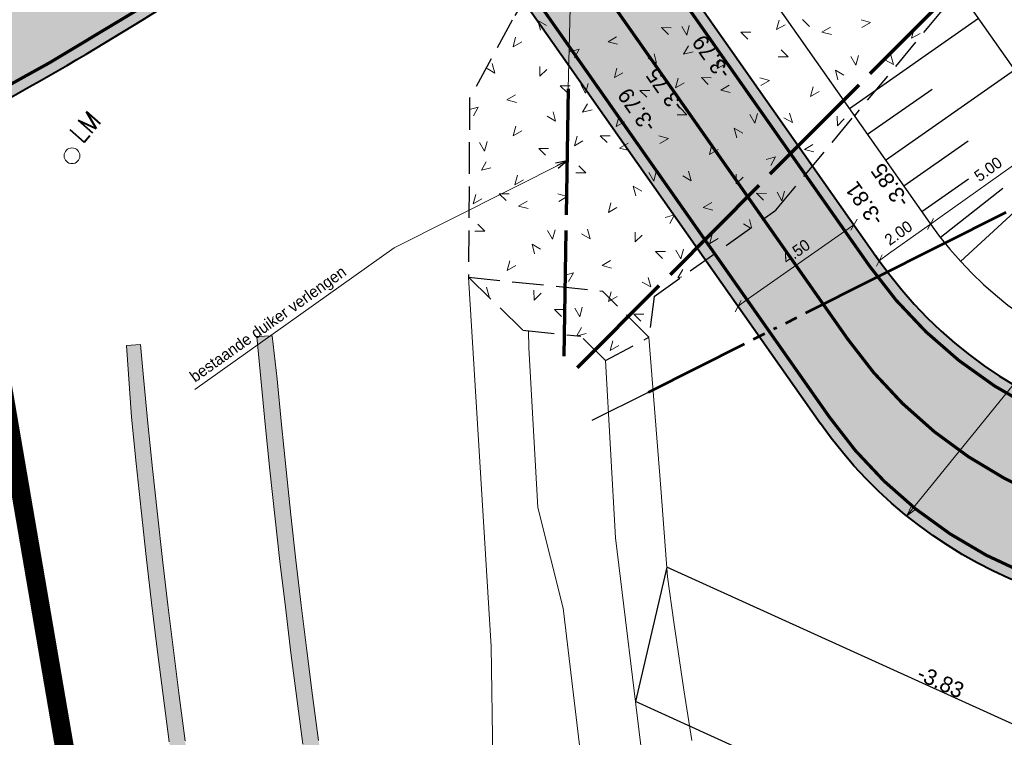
# Model space of a CAD drawing. Header units: metres. Extents: x 148316 to 148653, y 486436 to 486744.
# Tile 12 of 110: x 148400 to 148431, y 486532 to 486554. Entities that reach past the tile are written whole.
import ezdxf
from ezdxf.enums import TextEntityAlignment as Align

# ---------------------------------------------------------------- set-up
doc = ezdxf.new("R2010")
doc.units = ezdxf.units.M
doc.header["$MEASUREMENT"] = 0
for name, pattern in [('1-1 (0.10)', [2, 1, -1]), ('125', [0.6, 0.4, -0.2]), ('assen', [2.5, 2, -0.5]), ('DGN Style 3', [1.4, 1, -0.4]), ('drainage125', [9.25, 7.12, -0.32, 0.4, -0.32, 0.05, -0.32, 0.4, -0.32]), ('rwa', [4.5, 4, -0.5])]:
    doc.linetypes.add(name, pattern=pattern)
doc.layers.get('Defpoints').update_dxf_attribs({"color": 253, "lineweight": 13})
for name, color, linetype, lineweight in [('BWR-alg-assenplan', 92, 'assen', 30), ('BWR-nieuw-belijning-1-1 streep dik 100', 51, '1-1 (0.10)', 0), ('BWR-nieuw-belijning-kantstreep dik 100', 51, 'Continuous', 0), ('BWR-nieuw-drain ø 125', 60, 'Continuous', 53), ('BWR-nieuw-raster-grondwerk 20%', 254, 'Continuous', 30), ('BWR-nieuw-riool-rwa beton ø 600', 5, 'rwa', 70), ('BWR-rev-riool-kolkleiding pvc ø 125', 151, '125', 30), ('TOP-L-duiker', 7, 'Continuous', 0), ('TOP-L-topo objecten punt', 7, 'Continuous', 0), ('TOP-L-topo objecten vlak', 7, 'Continuous', 0), ('WVB-alg-werkgrens', 6, 'Continuous', 53), ('WVB-dim-terr-maatvoering 018', 7, 'Continuous', 13), ('WVB-pen-dik 025', 1, 'Continuous', 30), ('WVB-pen-dik 035', 1, 'Continuous', 40), ('WVB-raster-20%', 254, 'Continuous', 30), ('WVB-raster-80%', 252, 'Continuous', 30), ('WVB-tekst-dik 025', 1, 'Continuous', 30)]:
    doc.layers.add(name, color=color, linetype=linetype, lineweight=lineweight)
doc.styles.add('1 200   0.18', font='WORKING.shx', dxfattribs={"height": 0.36})
doc.styles.add('1 200   0.25', font='WORKING.shx', dxfattribs={"height": 0.5})
doc.styles.add('Style-STANDARD', font='STANDARD.shx')
doc.dimstyles.new('TER 1 200', dxfattribs={"dimtxt": 0.36, "dimasz": 0.36, "dimexe": 0.18, "dimexo": 0.0625, "dimgap": 0.18, "dimtad": 1, "dimzin": 0, "dimdsep": 46, "dimtxsty": '1 200   0.18', "dimblk": 'TerminatorOpen_0.5', "dimcen": 0, "dimse1": 1, "dimse2": 1, "dimclrd": 256, "dimclre": 256, "dimclrt": 7, "dimazin": 0, "dimtfac": 1, "dimtdec": 0, "dimtmove": 1, "dimatfit": 1, "dimldrblk": 'TerminatorOpen_0.5', "dimfxl": 0.18, "dimfxlon": 1, "dimfrac": 2, "dimtolj": 1, "dimtzin": 0, "dimlwd": -1, "dimlwe": -1, "dimarcsym": 0})

# ---------------------------------------------------------------- blocks, each defined once
blk = doc.blocks.new('16')
at = {"layer": 'TOP-L-topo objecten punt', "color": 7, "linetype": 'Continuous', "lineweight": 0}
blk.add_circle((0, 0), 0.25, dxfattribs=at)
at = {"layer": 'TOP-L-topo objecten punt', "color": 7, "linetype": 'Continuous', "lineweight": 0, "style": 'Style-STANDARD'}
blk.add_text('LM', height=0.6, dxfattribs=at).set_placement((0.483, 0))
blk = doc.blocks.new('TerminatorOpen_0.5')
at = {"color": 0, "linetype": 'ByBlock', "lineweight": -2}
for q in [(-1, 0.25), (-1, 0), (-1, -0.25)]:
    blk.add_line((0, 0), q, dxfattribs=at)
blk = doc.blocks.new('*D20')
at = {"layer": 'Defpoints', "color": 0, "lineweight": 40, "transparency": 16777216}
for p in [(148420.278, 486564.916), (148423.107, 486553.254)]:
    blk.add_point(p, dxfattribs=at)
at = {"layer": 'WVB-dim-terr-maatvoering 018', "transparency": 16777216}
blk.add_line((148420.933, 486562.217), (148420.363, 486564.566), dxfattribs=at)
at = {"layer": 'WVB-dim-terr-maatvoering 018', "transparency": 16777216, "xscale": 0.36, "yscale": 0.36, "zscale": 0.36, "rotation": 103.6354949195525}
blk.add_blockref('TerminatorOpen_0.5', (148420.278, 486564.916), dxfattribs=at)
at = {"layer": 'WVB-dim-terr-maatvoering 018', "color": 7, "transparency": 16777216, "insert": (148421.04, 486563.302), "char_height": 0.36, "attachment_point": 5, "rotation": 283.6355, "style": '1 200   0.18'}
blk.add_mtext('\\A1;\\C7;R12.00', dxfattribs=at)
blk = doc.blocks.new('*D33')
at = {"layer": 'Defpoints', "color": 0, "lineweight": 40, "transparency": 16777216}
for p in [(148436.699, 486560.729), (148426.85, 486549.416)]:
    blk.add_point(p, dxfattribs=at)
at = {"layer": 'WVB-dim-terr-maatvoering 018', "transparency": 16777216}
blk.add_line((148433.681, 486557.262), (148436.463, 486560.458), dxfattribs=at)
at = {"layer": 'WVB-dim-terr-maatvoering 018', "transparency": 16777216, "xscale": 0.36, "yscale": 0.36, "zscale": 0.36, "rotation": 48.95688364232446}
blk.add_blockref('TerminatorOpen_0.5', (148436.699, 486560.729), dxfattribs=at)
at = {"layer": 'WVB-dim-terr-maatvoering 018', "color": 7, "transparency": 16777216, "insert": (148434.628, 486557.802), "char_height": 0.36, "attachment_point": 5, "rotation": 228.9569, "style": '1 200   0.18'}
blk.add_mtext('\\A1;\\C7;R15.00', dxfattribs=at)
blk = doc.blocks.new('_Oblique_0.5')
at = {"color": 0, "linetype": 'ByBlock', "lineweight": -2}
for p, q in [((0, 0), (-1, 0)), ((0.5, 0.25), (-0.5, -0.25))]:
    blk.add_line(p, q, dxfattribs=at)
blk = doc.blocks.new('*D38')
at = {"layer": 'Defpoints', "color": 0, "lineweight": 40, "transparency": 16777216}
for p in [(148426.112, 486547.938), (148426.884, 486546.838), (148423.201, 486544.253)]:
    blk.add_point(p, dxfattribs=at)
at = {"layer": 'WVB-dim-terr-maatvoering 018', "transparency": 16777216}
blk.add_line((148422.724, 486545.559), (148425.817, 486547.731), dxfattribs=at)
at = {"layer": 'WVB-dim-terr-maatvoering 018', "transparency": 16777216, "xscale": 0.36, "yscale": 0.36, "zscale": 0.36}
for p, rotation in [((148426.112, 486547.938), 35.06699253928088), ((148422.429, 486545.352), 215.0669925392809)]:
    blk.add_blockref('_Oblique_0.5', p, dxfattribs=dict(at, rotation=rotation))
at = {"layer": 'WVB-dim-terr-maatvoering 018', "color": 7, "transparency": 16777216, "insert": (148424.271, 486547.085), "char_height": 0.36, "attachment_point": 5, "rotation": 35.067, "style": '1 200   0.18'}
blk.add_mtext('\\A1;\\C7;4.50', dxfattribs=at)
blk = doc.blocks.new('*D75')
at = {"layer": 'Defpoints', "color": 0, "lineweight": 40, "transparency": 16777216}
for p in [(148428.087, 486548.606), (148428.546, 486547.96), (148426.45, 486547.457)]:
    blk.add_point(p, dxfattribs=at)
at = {"layer": 'WVB-dim-terr-maatvoering 018', "transparency": 16777216}
for p, q in [((148428.442, 486548.107), (148428.651, 486547.813)), ((148427.21, 486547.009), (148428.253, 486547.751)), ((148426.813, 486546.947), (148427.021, 486546.654))]:
    blk.add_line(p, q, dxfattribs=at)
at = {"layer": 'WVB-dim-terr-maatvoering 018', "transparency": 16777216, "xscale": 0.36, "yscale": 0.36, "zscale": 0.36}
for p, rotation in [((148428.546, 486547.96), 35.44070355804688), ((148426.917, 486546.8), 215.4407035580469)]:
    blk.add_blockref('_Oblique_0.5', p, dxfattribs=dict(at, rotation=rotation))
at = {"layer": 'WVB-dim-terr-maatvoering 018', "color": 7, "transparency": 16777216, "insert": (148427.523, 486547.674), "char_height": 0.36, "attachment_point": 5, "rotation": 35.4407, "style": '1 200   0.18'}
blk.add_mtext('\\A1;\\C7;2.00', dxfattribs=at)
blk = doc.blocks.new('*D66')
at = {"layer": 'Defpoints', "color": 0, "lineweight": 40, "transparency": 16777216}
for p in [(148431.926, 486551.829), (148432.617, 486550.857), (148428.087, 486548.606)]:
    blk.add_point(p, dxfattribs=at)
at = {"layer": 'WVB-dim-terr-maatvoering 018', "transparency": 16777216}
for p, q in [((148432.513, 486551.004), (148432.721, 486550.711)), ((148428.84, 486548.169), (148432.324, 486550.649)), ((148428.442, 486548.107), (148428.651, 486547.813))]:
    blk.add_line(p, q, dxfattribs=at)
at = {"layer": 'WVB-dim-terr-maatvoering 018', "transparency": 16777216, "xscale": 0.36, "yscale": 0.36, "zscale": 0.36}
for p, rotation in [((148432.617, 486550.857), 35.44070355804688), ((148428.546, 486547.96), 215.4407035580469)]:
    blk.add_blockref('_Oblique_0.5', p, dxfattribs=dict(at, rotation=rotation))
at = {"layer": 'WVB-dim-terr-maatvoering 018', "color": 7, "transparency": 16777216, "insert": (148430.373, 486549.702), "char_height": 0.36, "attachment_point": 5, "rotation": 35.4407, "style": '1 200   0.18'}
blk.add_mtext('\\A1;\\C7;5.00', dxfattribs=at)
blk = doc.blocks.new('*D77')
at = {"layer": 'Defpoints', "color": 0, "lineweight": 40, "transparency": 16777216}
for p in [(148454.413, 486556.089), (148411.613, 486530.24)]:
    blk.add_point(p, dxfattribs=at)
at = {"layer": 'WVB-dim-terr-maatvoering 018', "transparency": 16777216}
blk.add_line((148451.901, 486554.572), (148454.105, 486555.903), dxfattribs=at)
at = {"layer": 'WVB-dim-terr-maatvoering 018', "transparency": 16777216, "xscale": 0.36, "yscale": 0.36, "zscale": 0.36, "rotation": 31.12999339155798}
blk.add_blockref('TerminatorOpen_0.5', (148454.413, 486556.089), dxfattribs=at)
at = {"layer": 'WVB-dim-terr-maatvoering 018', "color": 7, "transparency": 16777216, "insert": (148452.662, 486555.452), "char_height": 0.36, "attachment_point": 5, "rotation": 31.13, "style": '1 200   0.18'}
blk.add_mtext('\\A1;\\C7;R50.00', dxfattribs=at)
blk = doc.blocks.new('*D103')
at = {"layer": 'Defpoints', "color": 0, "lineweight": 40, "transparency": 16777216}
for p in [(148436.916, 486549.952), (148427.788, 486538.686)]:
    blk.add_point(p, dxfattribs=at)
at = {"layer": 'WVB-dim-terr-maatvoering 018', "transparency": 16777216}
blk.add_line((148432.919, 486545.019), (148428.015, 486538.965), dxfattribs=at)
at = {"layer": 'WVB-dim-terr-maatvoering 018', "transparency": 16777216, "xscale": 0.36, "yscale": 0.36, "zscale": 0.36, "rotation": 230.9869110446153}
blk.add_blockref('TerminatorOpen_0.5', (148427.788, 486538.686), dxfattribs=at)
at = {"layer": 'WVB-dim-terr-maatvoering 018', "color": 7, "transparency": 16777216, "insert": (148431.985, 486544.439), "char_height": 0.36, "attachment_point": 5, "rotation": 50.9869, "style": '1 200   0.18'}
blk.add_mtext('\\A1;\\C7;R14.50', dxfattribs=at)

msp = doc.modelspace()

# ---------------------------------------------------------------- hatches: boundary and pattern name
at = {"layer": 'WVB-raster-20%', "linetype": 'Continuous'}
msp.add_hatch(color=256, dxfattribs=at).paths.add_polyline_path([(148457.906, 486592.827, 0.021073), (148456.903, 486592.058), (148452.048, 486587.999, 0.139792), (148447.425, 486581.193), (148424.83, 486565.13, 0.191737), (148416.196, 486563.065), (148412.047, 486560.142), (148407.147, 486556.806), (148406.971, 486556.686, -0.027007), (148397.522, 486551.001, -0.016184), (148394.616, 486549.578), (148394.095, 486549.343), (148392.268, 486552.917), (148393.685, 486553.573, 0.015285), (148396.2, 486554.83, 0.017834), (148402.241, 486558.366, 0.008095), (148404.896, 486560.112), (148409.743, 486563.424), (148408.026, 486565.87, -0.047885), (148394.071, 486557.936), (148393.302, 486557.591, 0.043594), (148371.076, 486545.205), (148373.465, 486546.983), (148374.321, 486547.647), (148375.169, 486548.323), (148376.007, 486549.011), (148376.836, 486549.709), (148377.655, 486550.419), (148378.465, 486551.139), (148379.264, 486551.87), (148380.094, 486552.651), (148380.913, 486553.443), (148381.721, 486554.247), (148382.518, 486555.062), (148383.302, 486555.889), (148384.075, 486556.726), (148384.836, 486557.574), (148385.483, 486558.248, -0.009902), (148390.823, 486560.851, 0.045028), (148403.275, 486568.042), (148408.788, 486571.925, 0.006632), (148409.11, 486572.158), (148409.11, 486572.158), (148409.11, 486572.158, 0.202715), (148415.022, 486582.235, -0.048395), (148415.718, 486585.246), (148417.412, 486582.847), (148417.789, 486583.069), (148423.126, 486586.637), (148426.536, 486588.971), (148429.464, 486590.008), (148433.363, 486591.389), (148433.991, 486591.612), (148434.254, 486591.713), (148434.511, 486591.83), (148434.761, 486591.961), (148435.002, 486592.105), (148435.197, 486592.236), (148438.974, 486594.902, 0.1587), (148446.075, 486597.09), (148465, 486610.421, 0.049781), (148480.023, 486623.416), (148480.64, 486624.068), (148495.611, 486634.642), (148482.637, 486620.941, -0.049781), (148467.073, 486607.478), (148451.278, 486596.351), (148444.737, 486591.744, 0.414213), (148444.496, 486590.351), (148444.916, 486589.754, 0.413982), (148446.309, 486589.512), (148437.641, 486583.411, 1.178334), (148425.534, 486574.897), (148418.657, 486570.064), (148417.427, 486569.129, 0.219668), (148417.276, 486569.953), (148416.7, 486570.771, 0.414214), (148415.306, 486571.012), (148411.699, 486568.471), (148413.422, 486566.015), (148414.885, 486567.046), (148417.076, 486564.021), (148428.229, 486571.946), (148429.434, 486572.794, 0.427631), (148438.302, 486579.037), (148455.433, 486591.091), (148457.567, 486592.589)])
h = msp.add_hatch(color=256, dxfattribs=at)
h.paths.add_polyline_path([(148485.248, 486494.021), (148490.587, 486497.821, 0.030294), (148474.48, 486523.909), (148466.48, 486535.266, -0.024922), (148463.817, 486539.477), (148455.152, 486554.824, 0.02492), (148452.49, 486559.034), (148447.955, 486565.488, -0.226941), (148446.256, 486575.707, 0.040806), (148446.774, 486578.262, -0.05017), (148447.425, 486581.193), (148424.83, 486565.13, -0.034377), (148426.441, 486564.782, 0.037758), (148428.803, 486564.288, -0.200125), (148438.79, 486558.496), (148443.102, 486552.391, 0.024922), (148446.17, 486548.467), (148449.667, 486544.426), (148443.713, 486541.953, -0.35161), (148426.884, 486546.838), (148415.726, 486562.733), (148412.047, 486560.142), (148425.048, 486541.621, 0.352097), (148442.501, 486536.571), (148445.29, 486537.735, -0.351633), (148459.723, 486533.572), (148469.166, 486520.165, -0.031129)])
h.paths.add_polyline_path([(148441.898, 486567.124), (148450.11, 486555.467, -0.024922), (148450.908, 486554.203), (148453.036, 486550.436, -0.904988), (148451.409, 486549.29), (148448.577, 486552.562, -0.024922), (148447.657, 486553.739), (148439.445, 486565.396, -0.422856), (148439.711, 486566.806, 0.014709), (148440.481, 486567.348, -0.422856)], flags=16)
at = {"layer": 'WVB-raster-80%', "lineweight": 0}
for points in [[(148429.847, 486454.591), (148430.293, 486454.908), (148429.765, 486456.184), (148429.164, 486457.657), (148428.57, 486459.133), (148427.983, 486460.612), (148427.403, 486462.093), (148426.831, 486463.577), (148426.265, 486465.064), (148425.707, 486466.554), (148425.156, 486468.047), (148424.613, 486469.542), (148424.076, 486471.04), (148423.547, 486472.54), (148423.025, 486474.043), (148422.51, 486475.548), (148422.003, 486477.056), (148421.503, 486478.566), (148421.01, 486480.079), (148420.525, 486481.594), (148420.047, 486483.111), (148419.576, 486484.631), (148419.112, 486486.153), (148418.656, 486487.677), (148418.207, 486489.203), (148417.766, 486490.732), (148417.332, 486492.262), (148416.906, 486493.795), (148416.487, 486495.33), (148416.075, 486496.867), (148415.671, 486498.405), (148415.274, 486499.946), (148414.884, 486501.488), (148414.502, 486503.033), (148414.128, 486504.579), (148413.798, 486505.985), (148413.476, 486507.393), (148413.161, 486508.803), (148412.853, 486510.214), (148412.552, 486511.626), (148412.259, 486513.041), (148411.973, 486514.456), (148411.694, 486515.874), (148411.422, 486517.292), (148411.158, 486518.712), (148410.901, 486520.133), (148410.651, 486521.556), (148410.409, 486522.98), (148410.174, 486524.405), (148409.947, 486525.831), (148409.726, 486527.259), (148409.513, 486528.687), (148409.308, 486530.117), (148409.11, 486531.547), (148408.919, 486532.979), (148408.735, 486534.412), (148408.559, 486535.845), (148408.39, 486537.28), (148408.229, 486538.715), (148408.075, 486540.151), (148407.928, 486541.588), (148407.789, 486543.026), (148407.634, 486544.408), (148407.151, 486544.383), (148407.151, 486544.376), (148407.273, 486543.053), (148407.414, 486541.597), (148407.563, 486540.143), (148407.719, 486538.69), (148407.882, 486537.237), (148408.053, 486535.785), (148408.232, 486534.334), (148408.417, 486532.884), (148408.61, 486531.435), (148408.81, 486529.987), (148409.018, 486528.54), (148409.233, 486527.094), (148409.455, 486525.649), (148409.685, 486524.205), (148409.922, 486522.762), (148410.166, 486521.321), (148410.417, 486519.881), (148410.676, 486518.442), (148410.942, 486517.004), (148411.216, 486515.568), (148411.496, 486514.134), (148411.784, 486512.7), (148412.079, 486511.269), (148412.382, 486509.838), (148412.692, 486508.41), (148413.008, 486506.982), (148413.333, 486505.557), (148413.664, 486504.133), (148414.04, 486502.591), (148414.424, 486501.051), (148414.815, 486499.514), (148415.214, 486497.977), (148415.619, 486496.443), (148416.032, 486494.911), (148416.453, 486493.381), (148416.881, 486491.853), (148417.316, 486490.326), (148417.758, 486488.802), (148418.208, 486487.281), (148418.665, 486485.761), (148419.129, 486484.243), (148419.6, 486482.728), (148420.079, 486481.215), (148420.565, 486479.704), (148421.058, 486478.196), (148421.559, 486476.69), (148422.066, 486475.186), (148422.581, 486473.685), (148423.103, 486472.187), (148423.632, 486470.691), (148424.168, 486469.197), (148424.712, 486467.706), (148425.262, 486466.218), (148425.82, 486464.732), (148426.385, 486463.249), (148426.957, 486461.769), (148427.536, 486460.291), (148428.122, 486458.816), (148428.715, 486457.344), (148429.315, 486455.875)], [(148426.349, 486452.101), (148426.813, 486452.432), (148426.65, 486452.82), (148426.038, 486454.295), (148425.432, 486455.773), (148424.835, 486457.254), (148424.244, 486458.738), (148423.66, 486460.224), (148423.084, 486461.714), (148422.514, 486463.206), (148421.952, 486464.701), (148421.397, 486466.198), (148420.849, 486467.698), (148420.309, 486469.201), (148419.775, 486470.707), (148419.249, 486472.215), (148418.731, 486473.725), (148418.219, 486475.238), (148417.715, 486476.753), (148417.218, 486478.271), (148416.728, 486479.791), (148416.246, 486481.314), (148415.771, 486482.838), (148415.303, 486484.365), (148414.843, 486485.895), (148414.39, 486487.426), (148413.944, 486488.96), (148413.506, 486490.495), (148413.075, 486492.033), (148412.652, 486493.573), (148412.236, 486495.115), (148411.827, 486496.659), (148411.426, 486498.205), (148411.032, 486499.753), (148410.646, 486501.302), (148410.267, 486502.854), (148409.896, 486504.407), (148409.566, 486505.822), (148409.243, 486507.238), (148408.927, 486508.656), (148408.619, 486510.075), (148408.318, 486511.497), (148408.024, 486512.919), (148407.737, 486514.343), (148407.458, 486515.769), (148407.186, 486517.196), (148406.922, 486518.624), (148406.664, 486520.054), (148406.414, 486521.485), (148406.172, 486522.917), (148405.937, 486524.351), (148405.709, 486525.786), (148405.488, 486527.222), (148405.275, 486528.658), (148405.07, 486530.097), (148404.871, 486531.536), (148404.68, 486532.976), (148404.497, 486534.417), (148404.321, 486535.859), (148404.152, 486537.302), (148403.991, 486538.745), (148403.837, 486540.19), (148403.69, 486541.635), (148403.551, 486543.081), (148403.455, 486544.134), (148403.003, 486544.104), (148403.167, 486541.823), (148403.316, 486540.347), (148403.471, 486538.873), (148403.635, 486537.399), (148403.806, 486535.926), (148403.985, 486534.453), (148404.171, 486532.982), (148404.365, 486531.512), (148404.567, 486530.043), (148404.776, 486528.575), (148404.993, 486527.108), (148405.217, 486525.642), (148405.449, 486524.177), (148405.689, 486522.713), (148405.936, 486521.251), (148406.191, 486519.79), (148406.453, 486518.331), (148406.723, 486516.872), (148407.001, 486515.416), (148407.286, 486513.96), (148407.579, 486512.506), (148407.879, 486511.054), (148408.186, 486509.603), (148408.501, 486508.154), (148408.824, 486506.707), (148409.154, 486505.261), (148409.492, 486503.817), (148409.862, 486502.271), (148410.24, 486500.727), (148410.625, 486499.185), (148411.018, 486497.644), (148411.418, 486496.106), (148411.825, 486494.569), (148412.24, 486493.035), (148412.662, 486491.502), (148413.092, 486489.972), (148413.529, 486488.443), (148413.973, 486486.917), (148414.425, 486485.393), (148414.883, 486483.871), (148415.35, 486482.351), (148415.823, 486480.834), (148416.304, 486479.319), (148416.792, 486477.806), (148417.287, 486476.295), (148417.79, 486474.787), (148418.3, 486473.282), (148418.817, 486471.778), (148419.341, 486470.278), (148419.872, 486468.78), (148420.411, 486467.284), (148420.957, 486465.791), (148421.51, 486464.301), (148422.07, 486462.813), (148422.637, 486461.328), (148423.212, 486459.846), (148423.793, 486458.366), (148424.382, 486456.89), (148424.978, 486455.416), (148425.58, 486453.945), (148426.19, 486452.477)]]:
    msp.add_hatch(color=256, dxfattribs=at).paths.add_polyline_path(points, flags=0)

# ---------------------------------------------------------------- linework, layer by layer
at = {"layer": 'BWR-alg-assenplan'}
msp.add_line((148406.862, 486571.446), (148425.042, 486545.546), dxfattribs=at)
msp.add_arc((148437.779, 486552.638), 14.5, 215.067, 279.0307, dxfattribs=at)
at = {"layer": 'BWR-nieuw-belijning-1-1 streep dik 100', "color": 7, "linetype": '1-1 (0.10)', "const_width": 0.1, "flags": 128}
msp.add_lwpolyline([(148425.911, 486544.307), (148416.812, 486557.27)], dxfattribs=at)
at = {"layer": 'BWR-nieuw-belijning-kantstreep dik 100', "color": 7, "const_width": 0.1, "flags": 128}
for points in [[(148415.44, 486562.532), (148426.597, 486546.637)], [(148412.334, 486560.343), (148425.334, 486541.823)]]:
    msp.add_lwpolyline(points, dxfattribs=at)
for points in [[(148397.358, 486551.31, 0.027007), (148406.775, 486556.976)], [(148443.847, 486541.629, -0.35161), (148426.597, 486546.637)], [(148425.911, 486544.307, 0.286574), (148440.055, 486538.318)], [(148440.721, 486536.324, -0.317863), (148425.334, 486541.823)]]:
    msp.add_lwpolyline(points, format="xyb", dxfattribs=at)
at = {"layer": 'BWR-nieuw-drain ø 125', "linetype": 'drainage125', "flags": 128}
msp.add_lwpolyline([(148430.846, 486555.429), (148433.221, 486552.037, -0.457255), (148432.481, 486549.103), (148419.573, 486542.611)], format="xyb", dxfattribs=at)
at = {"layer": 'BWR-nieuw-raster-grondwerk 20%', "color": 7, "lineweight": 0}
for p, q in [((148416.075, 486554.425), (148416.155, 486554.12)), ((148416.075, 486554.425), (148416.344, 486554.268)), ((148420.799, 486553.965), (148420.644, 486554.236)), ((148420.799, 486553.965), (148420.878, 486554.27)), ((148423.653, 486554.137), (148423.738, 486554.437)), ((148423.653, 486554.137), (148423.926, 486554.294)), ((148424.476, 486554.457), (148424.697, 486554.238)), ((148426.636, 486554.369), (148426.335, 486554.453)), ((148426.636, 486554.369), (148426.365, 486554.21)), ((148419.995, 486554.201), (148420.217, 486553.98)), ((148419.995, 486554.201), (148420.31, 486554.2)), ((148422.52, 486554.052), (148422.834, 486554.053)), ((148422.52, 486554.052), (148422.741, 486553.833)), ((148425.091, 486554.058), (148425.362, 486554.219)), ((148425.091, 486554.058), (148425.393, 486553.984)), ((148427.942, 486553.863), (148428.021, 486554.167)), ((148427.942, 486553.863), (148428.215, 486554.016)), ((148415.286, 486553.595), (148415.365, 486553.899)), ((148415.286, 486553.595), (148415.558, 486553.748)), ((148418.3, 486553.755), (148418.568, 486553.909)), ((148418.3, 486553.755), (148418.601, 486553.671)), ((148420.699, 486553.357), (148420.856, 486553.626)), ((148417.387, 486553.516), (148417.086, 486553.432)), ((148417.387, 486553.516), (148417.234, 486553.246)), ((148419.844, 486553.073), (148419.764, 486553.373)), ((148420.699, 486553.357), (148421.002, 486553.436)), ((148424.018, 486553.271), (148423.798, 486553.494)), ((148426.172, 486553.01), (148426.254, 486553.314)), ((148427.365, 486553.026), (148427.278, 486553.328)), ((148414.709, 486552.758), (148414.622, 486553.06)), ((148419.844, 486553.073), (148419.574, 486553.227)), ((148421.766, 486552.9), (148421.849, 486553.202)), ((148421.766, 486552.9), (148422.037, 486553.056)), ((148424.018, 486553.271), (148423.703, 486553.272)), ((148426.172, 486553.01), (148426.014, 486553.285)), ((148427.365, 486553.026), (148427.092, 486553.181)), ((148414.709, 486552.758), (148414.459, 486552.899)), ((148416.137, 486552.656), (148416.133, 486552.968)), ((148416.137, 486552.656), (148416.357, 486552.875)), ((148418.503, 486552.612), (148418.58, 486552.915)), ((148418.503, 486552.612), (148418.772, 486552.766)), ((148425.521, 486552.849), (148425.601, 486552.543)), ((148425.521, 486552.849), (148425.789, 486552.692)), ((148416.785, 486552.357), (148417.007, 486552.135)), ((148416.785, 486552.357), (148417.099, 486552.356)), ((148417.589, 486552.121), (148417.433, 486552.392)), ((148417.589, 486552.121), (148417.668, 486552.426)), ((148420.443, 486552.293), (148420.527, 486552.592)), ((148420.443, 486552.293), (148420.716, 486552.45)), ((148421.265, 486552.613), (148421.486, 486552.394)), ((148421.265, 486552.613), (148421.578, 486552.611)), ((148421.881, 486552.214), (148422.151, 486552.375)), ((148423.426, 486552.525), (148423.124, 486552.608)), ((148423.426, 486552.525), (148423.154, 486552.366)), ((148415.089, 486551.91), (148415.358, 486552.065)), ((148419.31, 486552.207), (148419.623, 486552.208)), ((148419.31, 486552.207), (148419.531, 486551.988)), ((148421.881, 486552.214), (148422.183, 486552.139)), ((148424.732, 486552.018), (148424.811, 486552.323)), ((148424.732, 486552.018), (148425.004, 486552.172)), ((148415.089, 486551.91), (148415.391, 486551.827)), ((148417.489, 486551.513), (148417.646, 486551.781)), ((148414.177, 486551.671), (148413.903, 486551.595)), ((148414.177, 486551.671), (148414.023, 486551.402)), ((148416.634, 486551.229), (148416.554, 486551.529)), ((148417.489, 486551.513), (148417.792, 486551.592)), ((148420.807, 486551.427), (148420.493, 486551.428)), ((148420.807, 486551.427), (148420.587, 486551.649)), ((148422.962, 486551.165), (148422.803, 486551.441)), ((148422.962, 486551.165), (148423.044, 486551.469)), ((148424.154, 486551.182), (148424.068, 486551.484)), ((148416.634, 486551.229), (148416.364, 486551.383)), ((148418.555, 486551.056), (148418.639, 486551.357)), ((148418.555, 486551.056), (148418.826, 486551.212)), ((148424.154, 486551.182), (148423.881, 486551.336)), ((148425.583, 486551.08), (148425.579, 486551.392)), ((148425.583, 486551.08), (148425.803, 486551.298)), ((148415.293, 486550.767), (148415.37, 486551.071)), ((148415.293, 486550.767), (148415.562, 486550.922)), ((148422.31, 486551.004), (148422.391, 486550.699)), ((148422.31, 486551.004), (148422.579, 486550.848)), ((148414.379, 486550.276), (148414.223, 486550.547)), ((148414.379, 486550.276), (148414.457, 486550.581)), ((148417.232, 486550.448), (148417.317, 486550.748)), ((148417.232, 486550.448), (148417.505, 486550.605)), ((148418.055, 486550.768), (148418.276, 486550.549)), ((148418.055, 486550.768), (148418.367, 486550.766)), ((148418.67, 486550.369), (148418.941, 486550.531)), ((148420.216, 486550.68), (148419.914, 486550.764)), ((148420.216, 486550.68), (148419.944, 486550.521)), ((148421.522, 486550.174), (148421.6, 486550.478)), ((148424.535, 486550.334), (148424.804, 486550.488)), ((148416.099, 486550.363), (148416.413, 486550.364)), ((148416.099, 486550.363), (148416.32, 486550.144)), ((148418.67, 486550.369), (148418.972, 486550.295)), ((148421.522, 486550.174), (148421.794, 486550.327)), ((148424.535, 486550.334), (148424.837, 486550.25)), ((148414.278, 486549.668), (148414.435, 486549.937)), ((148423.623, 486550.095), (148423.322, 486550.011)), ((148423.623, 486550.095), (148423.469, 486549.825)), ((148414.278, 486549.668), (148414.582, 486549.747)), ((148417.597, 486549.583), (148417.282, 486549.583)), ((148417.597, 486549.583), (148417.377, 486549.805)), ((148419.751, 486549.321), (148419.593, 486549.596)), ((148419.751, 486549.321), (148419.833, 486549.625)), ((148420.944, 486549.337), (148420.857, 486549.639)), ((148422.372, 486549.235), (148422.369, 486549.547)), ((148415.345, 486549.211), (148415.428, 486549.513)), ((148415.345, 486549.211), (148415.616, 486549.367)), ((148420.944, 486549.337), (148420.671, 486549.492)), ((148422.372, 486549.235), (148422.593, 486549.454)), ((148414.844, 486548.924), (148415.065, 486548.705)), ((148414.844, 486548.924), (148415.157, 486548.922)), ((148417.005, 486548.836), (148416.704, 486548.919)), ((148419.1, 486549.16), (148419.18, 486548.854)), ((148419.1, 486549.16), (148419.369, 486549.003)), ((148423.02, 486548.936), (148423.242, 486548.714)), ((148423.02, 486548.936), (148423.335, 486548.935)), ((148423.824, 486548.7), (148423.669, 486548.971)), ((148423.824, 486548.7), (148423.903, 486549.005)), ((148414.022, 486548.604), (148414.106, 486548.903)), ((148414.022, 486548.604), (148414.295, 486548.761)), ((148415.46, 486548.525), (148415.731, 486548.686)), ((148417.005, 486548.836), (148416.733, 486548.677)), ((148418.311, 486548.329), (148418.39, 486548.634)), ((148421.325, 486548.489), (148421.593, 486548.644)), ((148415.46, 486548.525), (148415.762, 486548.45)), ((148418.311, 486548.329), (148418.584, 486548.483)), ((148421.325, 486548.489), (148421.626, 486548.406)), ((148420.412, 486548.25), (148420.111, 486548.167)), ((148420.412, 486548.25), (148420.259, 486547.981)), ((148422.858, 486547.851), (148422.789, 486548.108)), ((148414.387, 486547.738), (148414.072, 486547.739)), ((148414.387, 486547.738), (148414.167, 486547.961)), ((148416.541, 486547.476), (148416.383, 486547.752)), ((148416.541, 486547.476), (148416.623, 486547.78)), ((148417.734, 486547.493), (148417.647, 486547.795)), ((148419.162, 486547.391), (148419.158, 486547.703)), ((148422.829, 486547.831), (148422.599, 486547.962)), ((148417.734, 486547.493), (148417.46, 486547.647)), ((148419.162, 486547.391), (148419.382, 486547.61)), ((148421.529, 486547.346), (148421.605, 486547.65)), ((148421.529, 486547.346), (148421.797, 486547.501)), ((148415.889, 486547.316), (148415.97, 486547.01)), ((148415.889, 486547.316), (148416.158, 486547.159)), ((148419.81, 486547.091), (148420.032, 486546.87)), ((148419.81, 486547.091), (148420.124, 486547.09)), ((148420.614, 486546.856), (148420.458, 486547.127)), ((148420.614, 486546.856), (148420.693, 486547.16)), ((148415.101, 486546.485), (148415.18, 486546.79)), ((148418.114, 486546.645), (148418.383, 486546.799)), ((148415.101, 486546.485), (148415.373, 486546.638)), ((148417.202, 486546.406), (148416.901, 486546.323)), ((148417.202, 486546.406), (148417.048, 486546.136)), ((148418.114, 486546.645), (148418.416, 486546.561)), ((148420.514, 486546.247), (148420.671, 486546.516)), ((148419.659, 486545.964), (148419.389, 486546.117)), ((148419.659, 486545.964), (148419.579, 486546.264)), ((148420.514, 486546.247), (148420.644, 486546.281)), ((148414.523, 486545.648), (148414.436, 486545.95)), ((148415.951, 486545.546), (148415.948, 486545.859)), ((148418.318, 486545.502), (148418.395, 486545.805)), ((148414.523, 486545.648), (148414.487, 486545.669)), ((148415.951, 486545.546), (148416.172, 486545.765)), ((148418.318, 486545.502), (148418.587, 486545.656)), ((148416.599, 486545.247), (148416.822, 486545.026)), ((148416.599, 486545.247), (148416.914, 486545.246)), ((148417.404, 486545.011), (148417.248, 486545.282)), ((148417.404, 486545.011), (148417.482, 486545.316)), ((148419.124, 486545.097), (148419.438, 486545.099)), ((148419.124, 486545.097), (148419.345, 486544.878)), ((148417.306, 486544.408), (148417.46, 486544.672)), ((148417.319, 486544.407), (148417.607, 486544.482)), ((148418.37, 486543.946), (148418.454, 486544.248)), ((148418.37, 486543.946), (148418.641, 486544.102)), ((148418.182, 486543.656), (148418.182, 486543.656))]:
    msp.add_line(p, q, dxfattribs=at)
at = {"layer": 'BWR-nieuw-riool-rwa beton ø 600'}
for p, q in [((148454.83, 486581.085), (148417.32, 486543.386)), ((148417.035, 486552.257), (148416.897, 486543.76))]:
    msp.add_line(p, q, dxfattribs=at)
at = {"layer": 'BWR-rev-riool-kolkleiding pvc ø 125', "linetype": 'drainage125'}
msp.add_line((148419.573, 486542.611), (148417.786, 486541.713), dxfattribs=at)
at = {"layer": 'TOP-L-duiker', "color": 7, "linetype": 'Continuous', "lineweight": 0, "flags": 128}
msp.add_lwpolyline([(148417.035, 486552.257), (148418.192, 486599.046)], dxfattribs=at)
at = {"layer": 'TOP-L-topo objecten vlak', "color": 7, "linetype": 'Continuous', "lineweight": 0}
for p, q in [((148413.867, 486546.273), (148414.593, 486534.539)), ((148415.778, 486544.567), (148415.782, 486544.025)), ((148415.782, 486544.025), (148416.072, 486538.955)), ((148418.218, 486543.62), (148418.539, 486537.988)), ((148416.072, 486538.955), (148416.872, 486535.751)), ((148418.539, 486537.988), (148420.083, 486525.296)), ((148416.872, 486535.751), (148418.095, 486525.521)), ((148414.593, 486534.539), (148414.686, 486527.743))]:
    msp.add_line(p, q, dxfattribs=at)
at = {"layer": 'TOP-L-topo objecten vlak', "color": 7, "linetype": 'Continuous', "lineweight": 0, "flags": 128}
for points in [[(148407.151, 486544.376), (148407.151, 486544.383)], [(148420.963, 486531.549), (148420.708, 486533.159), (148420.391, 486535.306), (148420.191, 486536.755), (148419.975, 486539.568), (148419.597, 486544.365)]]:
    msp.add_lwpolyline(points, dxfattribs=at)
at = {"layer": 'WVB-alg-werkgrens', "const_width": 0.6, "flags": 128}
msp.add_lwpolyline([(148397.936, 486549.438), (148405.482, 486505.39), (148415.064, 486470.684), (148423.293, 486449.926), (148506.104, 486508.865), (148503.707, 486513.24), (148481.942, 486546.496), (148467.069, 486571.104), (148465.646, 486580.023), (148463.023, 486584.396), (148459.628, 486589.156), (148467.816, 486596.834), (148463.424, 486603.18), (148478.017, 486613.277), (148497.467, 486632.243), (148554.728, 486672.795)], dxfattribs=at)
at = {"layer": 'WVB-dim-terr-maatvoering 018'}
msp.add_line((148405.183, 486542.705), (148411.507, 486547.206), dxfattribs=at)
at = {"layer": 'WVB-pen-dik 025', "linetype": 'DGN Style 3'}
for p, q in [((148419.559, 486561.383), (148415.251, 486554.443)), ((148429.856, 486555.894), (148426.124, 486551.402)), ((148415.251, 486554.443), (148413.905, 486551.957)), ((148413.905, 486551.957), (148413.867, 486546.273)), ((148423.629, 486548.398), (148426.124, 486551.402)), ((148419.769, 486545.661), (148423.629, 486548.398)), ((148413.867, 486546.273), (148418.122, 486545.832)), ((148413.867, 486546.273), (148415.6, 486544.585)), ((148419.597, 486544.365), (148418.122, 486545.832)), ((148419.769, 486545.661), (148419.597, 486544.365)), ((148415.6, 486544.585), (148417.44, 486544.394)), ((148418.218, 486543.62), (148417.44, 486544.394)), ((148418.218, 486543.62), (148419.597, 486544.365))]:
    msp.add_line(p, q, dxfattribs=at)
at = {"layer": 'WVB-pen-dik 025', "lineweight": 30}
for p, q in [((148430.067, 486554.487), (148425.97, 486551.621)), ((148431.213, 486552.849), (148427.116, 486549.982)), ((148428.592, 486552.235), (148426.543, 486550.802)), ((148429.738, 486550.596), (148427.69, 486549.163)), ((148429.497, 486546.77), (148433.171, 486550.161)), ((148429.747, 486549.382), (148428.263, 486548.344)), ((148428.848, 486547.53), (148430.838, 486549.102)), ((148420.168, 486537.06), (148419.172, 486532.789)), ((148458.423, 486519.667), (148420.168, 486537.06)), ((148455.626, 486516.215), (148419.172, 486532.789))]:
    msp.add_line(p, q, dxfattribs=at)
at = {"layer": 'WVB-pen-dik 025', "lineweight": 30, "flags": 128}
for points in [[(148444.658, 486547.158, -0.024922), (148441.467, 486551.239), (148441.469, 486551.237), (148437.177, 486557.312, 0.199447), (148428.542, 486562.305, -0.037758), (148425.885, 486562.861, 0.190399), (148418.569, 486562.165), (148428.521, 486547.987, 0.35161), (148442.945, 486543.8), (148446.343, 486545.211)], [(148432.613, 486550.86, 0.220116), (148437.698, 486547.911, -0.002393), (148437.382, 486548.356), (148433.154, 486554.341, 0.190651), (148428.078, 486557.321)]]:
    msp.add_lwpolyline(points, format="xyb", close=True, dxfattribs=at)
at = {"layer": 'WVB-pen-dik 035', "ltscale": 0.1}
for p, q in [((148415.726, 486562.733), (148426.884, 486546.838)), ((148412.047, 486560.142), (148425.048, 486541.621))]:
    msp.add_line(p, q, dxfattribs=at)
at = {"layer": 'WVB-pen-dik 035', "color": 1, "ltscale": 2.5}
msp.add_arc((148349.658, 486641.243), 102.15, 297.94158, 304.12971, dxfattribs=at)
at = {"layer": 'WVB-pen-dik 035', "ltscale": 0.1}
msp.add_arc((148438.342, 486554.882), 14, 215.067, 292.5558, dxfattribs=at)
at = {"layer": 'WVB-pen-dik 035', "ltscale": 0.1, "extrusion": (0, 0, -1)}
msp.add_arc((-148436.916, 486549.952), 14.5, 254.3989, 324.933, dxfattribs=at)
at = {"layer": 'WVB-raster-20%', "linetype": 'Continuous', "flags": 128}
msp.add_lwpolyline([(148447.425, 486581.193), (148424.83, 486565.13, 0.191737), (148416.196, 486563.065), (148412.047, 486560.142), (148407.147, 486556.806), (148406.971, 486556.686, -0.027007), (148397.522, 486551.001, -0.016184)], format="xyb", dxfattribs=at)
at = {"layer": 'WVB-raster-80%', "lineweight": 0, "flags": 128}
for points in [[(148409.11, 486531.547), (148408.919, 486532.979), (148408.735, 486534.412), (148408.559, 486535.845), (148408.39, 486537.28), (148408.229, 486538.715), (148408.075, 486540.151), (148407.928, 486541.588), (148407.789, 486543.026), (148407.634, 486544.408), (148407.151, 486544.383), (148407.151, 486544.376), (148407.273, 486543.053), (148407.414, 486541.597), (148407.563, 486540.143), (148407.719, 486538.69), (148407.882, 486537.237), (148408.053, 486535.785), (148408.232, 486534.334), (148408.417, 486532.884), (148408.61, 486531.435)], [(148404.871, 486531.536), (148404.68, 486532.976), (148404.497, 486534.417), (148404.321, 486535.859), (148404.152, 486537.302), (148403.991, 486538.745), (148403.837, 486540.19), (148403.69, 486541.635), (148403.551, 486543.081), (148403.455, 486544.134), (148403.003, 486544.104), (148403.167, 486541.823), (148403.316, 486540.347), (148403.471, 486538.873), (148403.635, 486537.399), (148403.806, 486535.926), (148403.985, 486534.453), (148404.171, 486532.982), (148404.365, 486531.512)]]:
    msp.add_lwpolyline(points, dxfattribs=at)

# ---------------------------------------------------------------- block references
at = {"layer": 'TOP-L-topo objecten punt', "color": 7, "linetype": 'Continuous', "lineweight": 0, "rotation": 48.44226103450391}
msp.add_blockref('16', (148401.277, 486550.13), dxfattribs=at)
msp.add_blockref('16', (148401.277, 486550.13), dxfattribs=at)

# ---------------------------------------------------------------- texts
at = {"layer": 'WVB-tekst-dik 025', "linetype": 'Continuous', "style": '1 200   0.18'}
msp.add_text('bestaande duiker verlengen', height=0.36, rotation=35.4407, dxfattribs=at).set_placement((148404.974, 486543.209), align=Align.TOP_LEFT)
at = {"layer": 'WVB-tekst-dik 025', "linetype": 'Continuous', "char_height": 0.5, "attachment_point": 7, "line_spacing_factor": 0.6, "style": '1 200   0.25'}
for s, insert, rotation in [('-3.79', (148422.231, 486552.779), 125.1617), ('-3.75', (148420.762, 486551.734), 125.1617), ('-3.79', (148419.865, 486551.095), 125.1617), ('-3.85', (148427.906, 486548.705), 125.1617), ('-3.81', (148427.089, 486548.123), 125.1617), ('-3.83', (148428.065, 486533.498), 335.518)]:
    msp.add_mtext(s, dxfattribs=dict(at, insert=insert, rotation=rotation))

# ---------------------------------------------------------------- dimensions: what is measured, and where the dimension line sits
at = {"layer": 'WVB-dim-terr-maatvoering 018'}
for center, mpoint, picture, middle in [((148423.107, 486553.254), (148420.278, 486564.916), '*D20', (148420.69, 486563.217)), ((148426.85, 486549.416), (148436.699, 486560.729), '*D33', (148434.356, 486558.038)), ((148411.613, 486530.24), (148454.413, 486556.089), '*D77', (148452.848, 486555.144)), ((148436.916, 486549.952), (148427.788, 486538.686), '*D103', (148432.265, 486544.212))]:
    dim = msp.add_radius_dim(center=center, mpoint=mpoint, text='\\C7;<>', dimstyle='TER 1 200', override={"dimtdec": 2, "dimtmove": 1}, dxfattribs=at)
    dim.commit()
    dim.dimension.update_dxf_attribs({"geometry": picture, "text_midpoint": middle, "dimtype": 164})
for base, p1, p2, picture, middle in [((148432.617, 486550.857), (148428.087, 486548.606), (148431.926, 486551.829), '*D66', (148430.373, 486549.702)), ((148428.546, 486547.96), (148426.45, 486547.457), (148428.087, 486548.606), '*D75', (148427.523, 486547.674))]:
    dim = msp.add_linear_dim(base=base, p1=p1, p2=p2, angle=35.4407, text='\\C7;<>', dimstyle='TER 1 200', override={"dimblk": '_Oblique_0.5', "dimse1": 0, "dimse2": 0, "dimtdec": 2, "dimtmove": 2}, dxfattribs=at)
    dim.commit()
    dim.dimension.update_dxf_attribs({"geometry": picture, "text_midpoint": middle})
dim = msp.add_linear_dim(base=(148426.112, 486547.938), p1=(148423.201, 486544.253), p2=(148426.884, 486546.838), angle=35.067, text='\\C7;<>', dimstyle='TER 1 200', override={"dimblk": '_Oblique_0.5', "dimtdec": 2, "dimtmove": 2}, dxfattribs=at)
dim.commit()
dim.dimension.update_dxf_attribs({"geometry": '*D38', "text_midpoint": (148424.271, 486547.085), "dimtype": 160})

# ---------------------------------------------------------------- leaders
msp.add_leader([(148416.998, 486549.972), (148411.507, 486547.206)], dimstyle='TER 1 200', override={"dimscale": 1, "dimclrd": 0}, dxfattribs=at)

doc.saveas('drawing.dxf')
